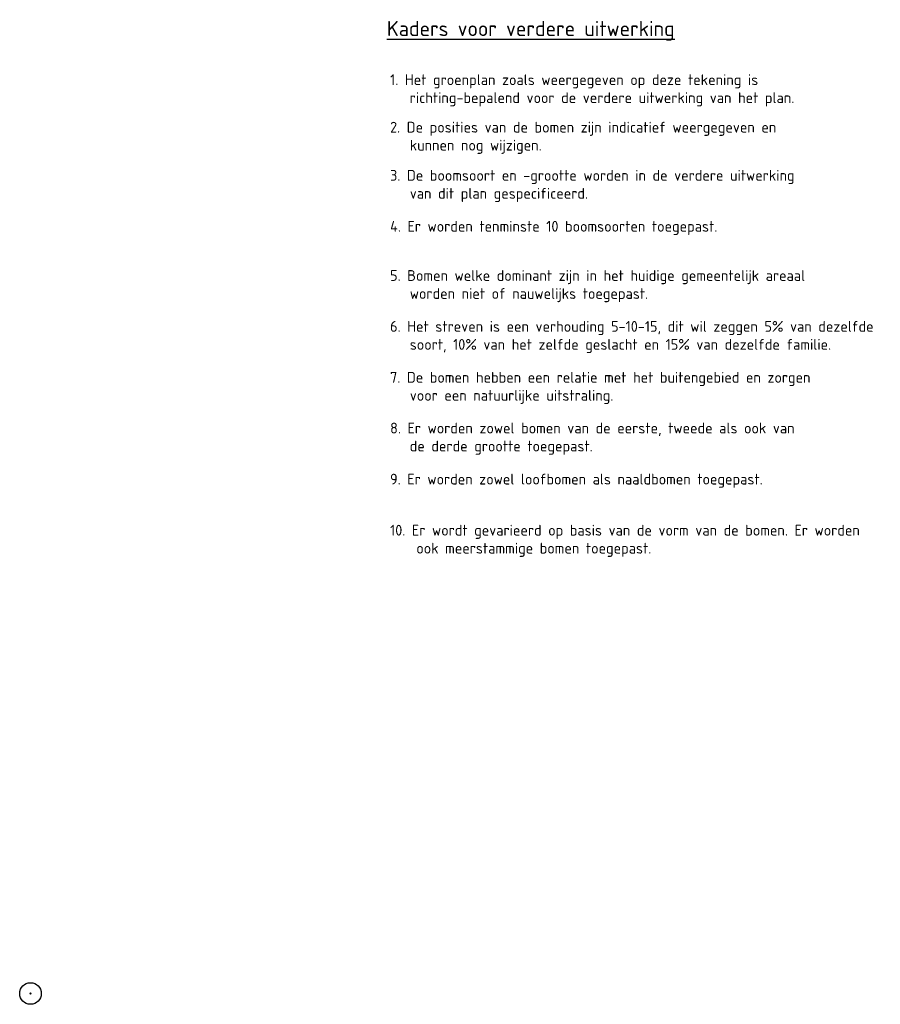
# Model space of a CAD drawing. Header units: metres. Extents: x 197542 to 199322, y 355606 to 356153.
# Tile 17 of 19: x 199027 to 199127, y 355622 to 355736. Entities that reach past the tile are written whole.
import ezdxf

# ---------------------------------------------------------------- set-up
doc = ezdxf.new("R2010")
doc.units = ezdxf.units.M
doc.layers.add('N-WE-GR-BOOM-S', color=96, linetype='Continuous', lineweight=25)
doc.layers.add('X-XX-AL-LEGENDA-S', color=2, linetype='Continuous', lineweight=25)
doc.layers.add('P_NS_ALG_legenda', color=2, linetype='Continuous')
doc.styles.add('NLCS-ISO', font='NLCS-ISO.ttf')

# ---------------------------------------------------------------- blocks, each defined once
blk = doc.blocks.new('BOOM_NIEUW')
at = {"layer": 'N-WE-GR-BOOM-S', "ltscale": 0.1}
h = blk.add_hatch(color=256, dxfattribs=at)
edge = h.paths.add_edge_path()
edge.add_arc((0, 0), 0.15, 0, 360)
at = {"layer": 'N-WE-GR-BOOM-S'}
for radius in [2.5, 0.045]:
    blk.add_circle((0, 0), radius, dxfattribs=at)
at = {"layer": 'N-WE-GR-BOOM-S', "ltscale": 0.1}
blk.add_circle((0, 0), 0.15, dxfattribs=at)

msp = doc.modelspace()

# ---------------------------------------------------------------- block references
at = {"layer": 'N-WE-GR-BOOM-S', "xscale": 0.5, "yscale": 0.5, "zscale": 0.5}
msp.add_blockref('BOOM_NIEUW', (199028.438, 355623.249), dxfattribs=at)

# ---------------------------------------------------------------- texts
at = {"layer": 'P_NS_ALG_legenda', "color": 2, "char_height": 1.25, "attachment_point": 1, "style": 'NLCS-ISO'}
for s, width, heights, insert in [('1. Het groenplan zoals weergegeven op deze tekening is\\P   richting-bepalend voor de verdere uitwerking van het plan.', 55.67185, [4.511], (199070.069, 355729.702)), ('2. De posities van de bomen zijn indicatief weergegeven en\\P   kunnen nog wijzigen.', 55.67185, [4.511], (199070.069, 355724.202)), ('4. Er worden tenminste 10 boomsoorten toegepast.', 56.25538, [4.705], (199070.069, 355712.728)), ('6. Het streven is een verhouding 5-10-15, dit wil zeggen 5% van dezelfde\\P   soort, 10% van het zelfde geslacht en 15% van dezelfde familie.', 60.66395, [4.965], (199070.069, 355701.129)), ('9. Er worden zowel loofbomen als naaldbomen toegepast.', 56.25538, [4.705], (199070.069, 355683.445)), ('10. Er wordt gevarieerd op basis van de vorm van de bomen. Er worden\\P    ook meerstammige bomen toegepast.', 56.25538, [4.705], (199070.069, 355677.529))]:
    msp.add_mtext_dynamic_manual_height_columns(s, width=width, gutter_width=9, heights=heights, dxfattribs=dict(at, insert=insert))
at = {"layer": 'P_NS_ALG_legenda', "color": 2}
note = msp.add_mtext_dynamic_manual_height_columns('3. De boomsoort en -grootte worden in de verdere uitwerking\\P   van dit plan gespecificeerd.\\P', width=56.25538, gutter_width=9, heights=[4.705, 0], dxfattribs=dict(at, insert=(199070.069, 355718.625), char_height=1.25, attachment_point=1, style='NLCS-ISO'))
note = msp.add_mtext_dynamic_manual_height_columns('5. Bomen welke dominant zijn in het huidige gemeentelijk areaal\\P   worden niet of nauwelijks toegepast.\\P', width=56.25538, gutter_width=9, heights=[4.705, 0], dxfattribs=dict(at, insert=(199070.069, 355707.025), char_height=1.25, attachment_point=1, style='NLCS-ISO'))
note = msp.add_mtext_dynamic_manual_height_columns('7. De bomen hebben een relatie met het buitengebied en zorgen\\P   voor een natuurlijke uitstraling.\\P', width=56.25538, gutter_width=9, heights=[4.705, 0], dxfattribs=dict(at, insert=(199070.069, 355695.232), char_height=1.25, attachment_point=1, style='NLCS-ISO'))
note = msp.add_mtext_dynamic_manual_height_columns('8. Er worden zowel bomen van de eerste, tweede als ook van\\P   de derde grootte toegepast.\\P', width=56.25538, gutter_width=9, heights=[4.705, 0], dxfattribs=dict(at, insert=(199070.069, 355689.356), char_height=1.25, attachment_point=1, style='NLCS-ISO'))
at = {"layer": 'X-XX-AL-LEGENDA-S', "color": 3, "style": 'NLCS-ISO'}
msp.add_text('%%UKaders voor verdere uitwerking', height=1.75, dxfattribs=at).set_placement((199069.696, 355734.127))

doc.saveas('drawing.dxf')
